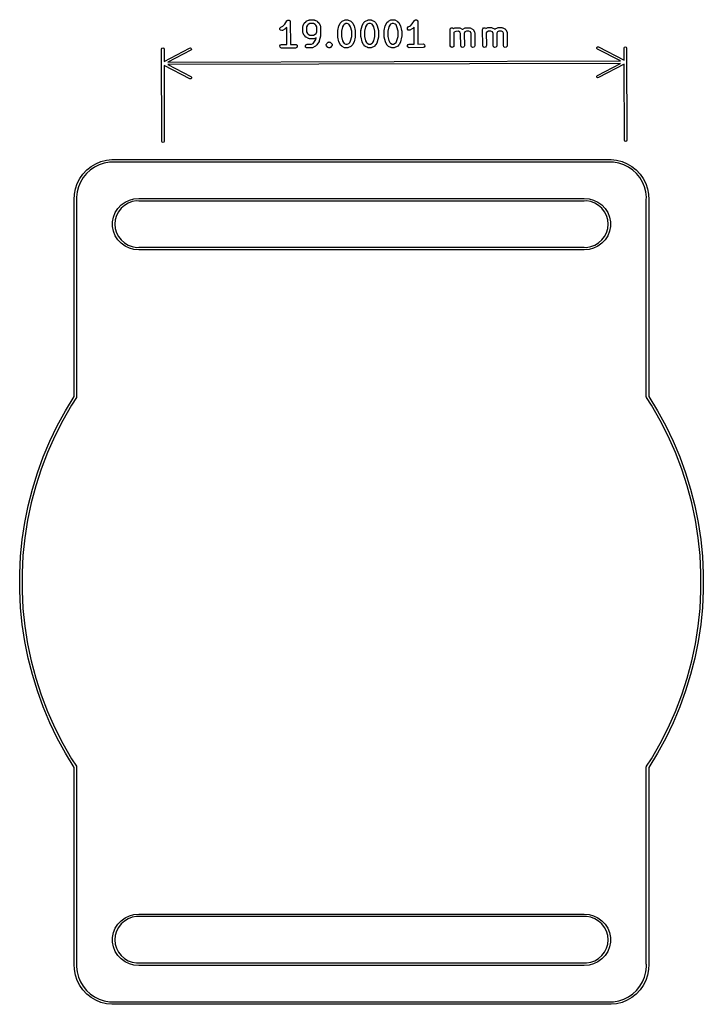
# Model space of a CAD drawing. Extents: x -0.55 to 0.55, y -0.68 to 0.91.
import ezdxf

# ---------------------------------------------------------------- set-up
doc = ezdxf.new("R2010")
doc.units = 0
doc.header["$MEASUREMENT"] = 0
doc.layers.add('BLACK', color=7, linetype='CONTINUOUS')

msp = doc.modelspace()

# ---------------------------------------------------------------- linework, layer by layer
at = {"layer": 'BLACK', "linetype": 'CONTINUOUS'}
for p, q in [((-0.1205, 0.9075), (-0.1198, 0.9083)), ((-0.1198, 0.9083), (-0.1196, 0.9083)), ((-0.1196, 0.9083), (-0.1195, 0.9085)), ((-0.1195, 0.9085), (-0.1187, 0.9086)), ((-0.1187, 0.9086), (-0.1178, 0.9089)), ((-0.1178, 0.9089), (-0.1177, 0.9088)), ((-0.1177, 0.9088), (-0.1175, 0.9088)), ((-0.1175, 0.9088), (-0.1168, 0.9084)), ((-0.1168, 0.9084), (-0.116, 0.9081)), ((-0.116, 0.9081), (-0.1159, 0.9079)), ((-0.1159, 0.9079), (-0.1158, 0.9078)), ((-0.1158, 0.9078), (-0.1155, 0.907)), ((-0.0893, 0.9068), (-0.0856, 0.9086)), ((-0.0856, 0.9086), (-0.0846, 0.9089)), ((-0.0846, 0.9089), (-0.0844, 0.9089)), ((-0.0844, 0.9089), (-0.0843, 0.909)), ((-0.0843, 0.909), (-0.0768, 0.909)), ((-0.0768, 0.909), (-0.0758, 0.9088)), ((-0.0758, 0.9088), (-0.0756, 0.9087)), ((-0.0756, 0.9087), (-0.0755, 0.9087)), ((-0.0755, 0.9087), (-0.0717, 0.9068)), ((-0.0312, 0.9069), (-0.0275, 0.9088)), ((-0.0275, 0.9088), (-0.0265, 0.9091)), ((-0.0265, 0.9091), (-0.0263, 0.909)), ((-0.0263, 0.909), (-0.0262, 0.9091)), ((-0.0262, 0.9091), (-0.0224, 0.9091)), ((-0.0224, 0.9091), (-0.0214, 0.9089)), ((-0.0214, 0.9089), (-0.0213, 0.9088)), ((-0.0213, 0.9088), (-0.0211, 0.9088)), ((-0.0211, 0.9088), (-0.0173, 0.9069)), ((0.0063, 0.907), (0.01, 0.9089)), ((0.01, 0.9089), (0.011, 0.9092)), ((0.011, 0.9092), (0.0112, 0.9091)), ((0.0112, 0.9091), (0.0113, 0.9092)), ((0.0113, 0.9092), (0.0151, 0.9092)), ((0.0151, 0.9092), (0.0161, 0.909)), ((0.0161, 0.909), (0.0162, 0.9089)), ((0.0162, 0.9089), (0.0164, 0.9089)), ((0.0164, 0.9089), (0.0202, 0.907)), ((0.0438, 0.9071), (0.0475, 0.909)), ((0.0475, 0.909), (0.0485, 0.9093)), ((0.0485, 0.9093), (0.0487, 0.9092)), ((0.0487, 0.9092), (0.0488, 0.9093)), ((0.0488, 0.9093), (0.0526, 0.9093)), ((0.0526, 0.9093), (0.0536, 0.9091)), ((0.0536, 0.9091), (0.0537, 0.909)), ((0.0537, 0.909), (0.0539, 0.909)), ((0.0539, 0.909), (0.0577, 0.9071)), ((0.0822, 0.9027), (0.0857, 0.9081)), ((0.0857, 0.9081), (0.0865, 0.9088)), ((0.0865, 0.9088), (0.0866, 0.9089)), ((0.0866, 0.9089), (0.0867, 0.909)), ((0.0867, 0.909), (0.0876, 0.9092)), ((0.0876, 0.9092), (0.0884, 0.9094)), ((0.0884, 0.9094), (0.0885, 0.9093)), ((0.0885, 0.9093), (0.0887, 0.9094)), ((0.0887, 0.9094), (0.0895, 0.9089)), ((0.0895, 0.9089), (0.0902, 0.9086)), ((0.0902, 0.9086), (0.0903, 0.9084)), ((0.0903, 0.9084), (0.0905, 0.9084)), ((0.0905, 0.9084), (0.0908, 0.9076)), ((-0.1321, 0.8938), (-0.1319, 0.8958)), ((-0.1309, 0.8922), (-0.1321, 0.8938)), ((-0.1319, 0.8958), (-0.1306, 0.8973)), ((-0.1289, 0.8917), (-0.1309, 0.8922)), ((-0.1306, 0.8973), (-0.1272, 0.8989)), ((-0.1279, 0.892), (-0.1289, 0.8917)), ((-0.1242, 0.8939), (-0.1279, 0.892)), ((-0.1272, 0.8989), (-0.124, 0.9022)), ((-0.1241, 0.8939), (-0.1242, 0.8939)), ((-0.1234, 0.8944), (-0.1241, 0.8939)), ((-0.124, 0.9022), (-0.1205, 0.9075)), ((-0.1209, 0.8969), (-0.1234, 0.8944)), ((-0.1209, 0.8695), (-0.1209, 0.8969)), ((-0.1155, 0.907), (-0.1151, 0.9062)), ((-0.1151, 0.9062), (-0.1151, 0.9061)), ((-0.1151, 0.9061), (-0.1151, 0.9059)), ((-0.1151, 0.9059), (-0.115, 0.8695)), ((-0.0947, 0.8985), (-0.0945, 0.8995)), ((-0.0947, 0.8891), (-0.0947, 0.8985)), ((-0.0945, 0.8995), (-0.0944, 0.8996)), ((-0.0944, 0.8998), (-0.0925, 0.9036)), ((-0.0944, 0.8996), (-0.0944, 0.8998)), ((-0.0925, 0.9036), (-0.092, 0.9043)), ((-0.092, 0.9043), (-0.0901, 0.9062)), ((-0.092, 0.9043), (-0.092, 0.9043)), ((-0.0901, 0.9062), (-0.0894, 0.9067)), ((-0.0894, 0.9067), (-0.0893, 0.9068)), ((-0.0874, 0.9005), (-0.0888, 0.8978)), ((-0.0888, 0.8978), (-0.0888, 0.8898)), ((-0.0863, 0.9017), (-0.0874, 0.9005)), ((-0.0836, 0.9031), (-0.0863, 0.9017)), ((-0.0775, 0.9031), (-0.0836, 0.9031)), ((-0.0748, 0.9017), (-0.0775, 0.9031)), ((-0.0736, 0.9005), (-0.0748, 0.9017)), ((-0.0722, 0.8978), (-0.0736, 0.9005)), ((-0.0722, 0.8899), (-0.0722, 0.8978)), ((-0.0717, 0.9068), (-0.071, 0.9063)), ((-0.071, 0.9063), (-0.0709, 0.9062)), ((-0.0709, 0.9062), (-0.0691, 0.9044)), ((-0.0691, 0.9044), (-0.0685, 0.9037)), ((-0.0685, 0.9037), (-0.0685, 0.9036)), ((-0.0685, 0.9036), (-0.0666, 0.8999)), ((-0.0666, 0.8999), (-0.0663, 0.8989)), ((-0.0663, 0.8989), (-0.0664, 0.8987)), ((-0.0664, 0.8987), (-0.0663, 0.8985)), ((-0.0663, 0.8985), (-0.0663, 0.8836)), ((-0.0384, 0.8918), (-0.0365, 0.8993)), ((-0.0383, 0.8917), (-0.0384, 0.8918)), ((-0.0365, 0.8993), (-0.0363, 0.8998)), ((-0.0363, 0.8999), (-0.0344, 0.9037)), ((-0.0363, 0.8998), (-0.0363, 0.8999)), ((-0.0344, 0.9037), (-0.0339, 0.9044)), ((-0.0339, 0.9045), (-0.032, 0.9064)), ((-0.0339, 0.9044), (-0.0339, 0.9045)), ((-0.0308, 0.8976), (-0.0325, 0.8908)), ((-0.032, 0.9064), (-0.0313, 0.9069)), ((-0.0313, 0.9069), (-0.0312, 0.9069)), ((-0.0293, 0.9006), (-0.0308, 0.8976)), ((-0.0281, 0.9018), (-0.0293, 0.9006)), ((-0.0254, 0.9032), (-0.0281, 0.9018)), ((-0.0231, 0.9032), (-0.0254, 0.9032)), ((-0.0204, 0.9019), (-0.0231, 0.9032)), ((-0.0192, 0.9007), (-0.0204, 0.9019)), ((-0.0177, 0.8976), (-0.0192, 0.9007)), ((-0.0159, 0.8908), (-0.0177, 0.8976)), ((-0.0173, 0.9069), (-0.0166, 0.9064)), ((-0.0166, 0.9064), (-0.0166, 0.9064)), ((-0.0166, 0.9064), (-0.0147, 0.9045)), ((-0.0147, 0.9045), (-0.0142, 0.9038)), ((-0.0142, 0.9038), (-0.0141, 0.9038)), ((-0.0141, 0.9038), (-0.0122, 0.9)), ((-0.0122, 0.9), (-0.0121, 0.8995)), ((-0.0121, 0.8995), (-0.012, 0.8994)), ((-0.012, 0.8994), (-0.0101, 0.8919)), ((-0.0101, 0.8919), (-0.0101, 0.8913)), ((-0.0009, 0.8919), (0.001, 0.8994)), ((-0.0008, 0.8918), (-0.0009, 0.8919)), ((-0.0009, 0.8912), (-0.0008, 0.8918)), ((0.001, 0.8994), (0.0012, 0.8999)), ((0.0012, 0.9), (0.0031, 0.9038)), ((0.0012, 0.8999), (0.0012, 0.9)), ((0.0031, 0.9038), (0.0036, 0.9045)), ((0.0036, 0.9046), (0.0055, 0.9065)), ((0.0036, 0.9045), (0.0036, 0.9046)), ((0.0067, 0.8977), (0.005, 0.8909)), ((0.0055, 0.9065), (0.0062, 0.907)), ((0.0062, 0.907), (0.0063, 0.907)), ((0.0082, 0.9007), (0.0067, 0.8977)), ((0.0094, 0.9019), (0.0082, 0.9007)), ((0.0121, 0.9033), (0.0094, 0.9019)), ((0.0144, 0.9033), (0.0121, 0.9033)), ((0.0171, 0.902), (0.0144, 0.9033)), ((0.0183, 0.9008), (0.0171, 0.902)), ((0.0198, 0.8977), (0.0183, 0.9008)), ((0.0216, 0.8909), (0.0198, 0.8977)), ((0.0202, 0.907), (0.0209, 0.9065)), ((0.0209, 0.9065), (0.0209, 0.9065)), ((0.0209, 0.9065), (0.0228, 0.9046)), ((0.0228, 0.9046), (0.0233, 0.9039)), ((0.0233, 0.9039), (0.0234, 0.9039)), ((0.0234, 0.9039), (0.0253, 0.9001)), ((0.0253, 0.9001), (0.0254, 0.8996)), ((0.0254, 0.8996), (0.0255, 0.8995)), ((0.0255, 0.8995), (0.0274, 0.892)), ((0.0274, 0.892), (0.0274, 0.8914)), ((0.0366, 0.892), (0.0385, 0.8995)), ((0.0367, 0.8919), (0.0366, 0.892)), ((0.0366, 0.8913), (0.0367, 0.8919)), ((0.0385, 0.8995), (0.0387, 0.9)), ((0.0387, 0.9001), (0.0406, 0.9039)), ((0.0387, 0.9), (0.0387, 0.9001)), ((0.0406, 0.9039), (0.0411, 0.9046)), ((0.0411, 0.9047), (0.043, 0.9065)), ((0.0411, 0.9046), (0.0411, 0.9047)), ((0.0442, 0.8978), (0.0425, 0.891)), ((0.043, 0.9065), (0.0437, 0.9071)), ((0.0437, 0.9071), (0.0438, 0.9071)), ((0.0457, 0.9008), (0.0442, 0.8978)), ((0.0469, 0.902), (0.0457, 0.9008)), ((0.0495, 0.9034), (0.0469, 0.902)), ((0.0519, 0.9034), (0.0495, 0.9034)), ((0.0546, 0.9021), (0.0519, 0.9034)), ((0.0558, 0.9009), (0.0546, 0.9021)), ((0.0573, 0.8978), (0.0558, 0.9009)), ((0.0591, 0.891), (0.0573, 0.8978)), ((0.0577, 0.9071), (0.0584, 0.9066)), ((0.0584, 0.9066), (0.0584, 0.9066)), ((0.0584, 0.9066), (0.0603, 0.9047)), ((0.0603, 0.9047), (0.0608, 0.904)), ((0.0608, 0.904), (0.0609, 0.904)), ((0.0609, 0.904), (0.0627, 0.9002)), ((0.0627, 0.9002), (0.0629, 0.8997)), ((0.0629, 0.8997), (0.063, 0.8996)), ((0.063, 0.8996), (0.0649, 0.8921)), ((0.0649, 0.8921), (0.0649, 0.8915)), ((0.0742, 0.8943), (0.0743, 0.8963)), ((0.0754, 0.8927), (0.0742, 0.8943)), ((0.0743, 0.8963), (0.0757, 0.8978)), ((0.0773, 0.8922), (0.0754, 0.8927)), ((0.0757, 0.8978), (0.079, 0.8995)), ((0.0783, 0.8925), (0.0773, 0.8922)), ((0.0821, 0.8944), (0.0783, 0.8925)), ((0.079, 0.8995), (0.0822, 0.9027)), ((0.0828, 0.895), (0.0821, 0.8945)), ((0.0821, 0.8945), (0.0821, 0.8944)), ((0.0853, 0.8974), (0.0828, 0.895)), ((0.0854, 0.87), (0.0853, 0.8974)), ((0.0908, 0.9076), (0.0911, 0.9068)), ((0.0911, 0.9068), (0.0911, 0.9066)), ((0.0911, 0.9066), (0.0912, 0.9065)), ((0.0912, 0.9065), (0.0913, 0.87)), ((0.1434, 0.8935), (0.1436, 0.8945)), ((0.1435, 0.8672), (0.1434, 0.8935)), ((0.1436, 0.8945), (0.1449, 0.896)), ((0.1449, 0.896), (0.1469, 0.8964)), ((0.1469, 0.8964), (0.1486, 0.8954)), ((0.1486, 0.8954), (0.1487, 0.8952)), ((0.1487, 0.8952), (0.1507, 0.8961)), ((0.1507, 0.8961), (0.1516, 0.8964)), ((0.1516, 0.8964), (0.1518, 0.8964)), ((0.1518, 0.8964), (0.152, 0.8965)), ((0.152, 0.8965), (0.1576, 0.8965)), ((0.1576, 0.8965), (0.1586, 0.8963)), ((0.1586, 0.8963), (0.1588, 0.8962)), ((0.1588, 0.8962), (0.1589, 0.8962)), ((0.1589, 0.8962), (0.1627, 0.8943)), ((0.1627, 0.8943), (0.1633, 0.8939)), ((0.1633, 0.8939), (0.1635, 0.894)), ((0.1635, 0.894), (0.1638, 0.8943)), ((0.1638, 0.8943), (0.1675, 0.8962)), ((0.1675, 0.8962), (0.1685, 0.8965)), ((0.1685, 0.8965), (0.1687, 0.8964)), ((0.1687, 0.8964), (0.1689, 0.8965)), ((0.1689, 0.8965), (0.1745, 0.8965)), ((0.1745, 0.8965), (0.1755, 0.8963)), ((0.1755, 0.8963), (0.1756, 0.8962)), ((0.1756, 0.8962), (0.1758, 0.8962)), ((0.1758, 0.8962), (0.1796, 0.8943)), ((0.1796, 0.8943), (0.1804, 0.8937)), ((0.1804, 0.8937), (0.1806, 0.8933)), ((0.1806, 0.8933), (0.1809, 0.893)), ((0.1809, 0.893), (0.1828, 0.8893)), ((0.1959, 0.8936), (0.1961, 0.8946)), ((0.196, 0.8674), (0.1959, 0.8936)), ((0.1961, 0.8946), (0.1974, 0.8962)), ((0.1974, 0.8962), (0.1994, 0.8965)), ((0.1994, 0.8965), (0.2011, 0.8955)), ((0.2011, 0.8955), (0.2012, 0.8953)), ((0.2012, 0.8953), (0.2032, 0.8963)), ((0.2032, 0.8963), (0.2041, 0.8966)), ((0.2041, 0.8966), (0.2043, 0.8965)), ((0.2043, 0.8965), (0.2045, 0.8966)), ((0.2045, 0.8966), (0.2101, 0.8966)), ((0.2101, 0.8966), (0.2111, 0.8964)), ((0.2111, 0.8964), (0.2112, 0.8963)), ((0.2112, 0.8963), (0.2114, 0.8963)), ((0.2114, 0.8963), (0.2152, 0.8944)), ((0.2152, 0.8944), (0.2157, 0.894)), ((0.2157, 0.894), (0.216, 0.8941)), ((0.216, 0.8941), (0.2163, 0.8944)), ((0.2163, 0.8944), (0.22, 0.8963)), ((0.22, 0.8963), (0.221, 0.8966)), ((0.221, 0.8966), (0.2212, 0.8966)), ((0.2212, 0.8966), (0.2213, 0.8966)), ((0.2213, 0.8966), (0.227, 0.8966)), ((0.227, 0.8966), (0.228, 0.8965)), ((0.228, 0.8965), (0.2281, 0.8964)), ((0.2281, 0.8964), (0.2283, 0.8963)), ((0.2283, 0.8963), (0.232, 0.8945)), ((0.232, 0.8945), (0.2329, 0.8939)), ((0.2329, 0.8939), (0.233, 0.8935)), ((0.233, 0.8935), (0.2334, 0.8932)), ((0.2334, 0.8932), (0.2353, 0.8894)), ((-0.0946, 0.8889), (-0.0947, 0.8891)), ((-0.0947, 0.8888), (-0.0946, 0.8889)), ((-0.0944, 0.8878), (-0.0947, 0.8888)), ((-0.0925, 0.884), (-0.0944, 0.8878)), ((-0.0924, 0.884), (-0.0925, 0.884)), ((-0.0919, 0.8833), (-0.0924, 0.884)), ((-0.09, 0.8814), (-0.0919, 0.8833)), ((-0.0893, 0.8809), (-0.09, 0.8814)), ((-0.09, 0.8814), (-0.09, 0.8814)), ((-0.0855, 0.879), (-0.0893, 0.8809)), ((-0.0888, 0.8898), (-0.0874, 0.8871)), ((-0.0874, 0.8871), (-0.0862, 0.8859)), ((-0.0862, 0.8859), (-0.0835, 0.8846)), ((-0.0853, 0.879), (-0.0855, 0.879)), ((-0.0852, 0.8789), (-0.0853, 0.879)), ((-0.0842, 0.8787), (-0.0852, 0.8789)), ((-0.0767, 0.8787), (-0.0842, 0.8787)), ((-0.0835, 0.8846), (-0.0774, 0.8846)), ((-0.0774, 0.8846), (-0.0747, 0.886)), ((-0.0771, 0.8723), (-0.0738, 0.8772)), ((-0.0765, 0.8788), (-0.0767, 0.8787)), ((-0.0764, 0.8787), (-0.0765, 0.8788)), ((-0.0754, 0.879), (-0.0764, 0.8787)), ((-0.0731, 0.8802), (-0.0754, 0.879)), ((-0.0747, 0.886), (-0.0735, 0.8872)), ((-0.0738, 0.8772), (-0.0731, 0.8802)), ((-0.0735, 0.8872), (-0.0722, 0.8899)), ((-0.0663, 0.8828), (-0.0682, 0.8753)), ((-0.0663, 0.8836), (-0.0664, 0.883)), ((-0.0664, 0.883), (-0.0663, 0.8828)), ((-0.0384, 0.8911), (-0.0383, 0.8917)), ((-0.0384, 0.8818), (-0.0384, 0.8911)), ((-0.0384, 0.8816), (-0.0384, 0.8818)), ((-0.0383, 0.881), (-0.0384, 0.8816)), ((-0.0364, 0.8735), (-0.0383, 0.881)), ((-0.0325, 0.8908), (-0.0325, 0.8821)), ((-0.0325, 0.8821), (-0.0308, 0.8753)), ((-0.0176, 0.8753), (-0.0159, 0.8822)), ((-0.0159, 0.8822), (-0.0159, 0.8908)), ((-0.0101, 0.8811), (-0.012, 0.8736)), ((-0.0101, 0.8913), (-0.01, 0.8912)), ((-0.01, 0.8818), (-0.0101, 0.8812)), ((-0.0101, 0.8812), (-0.0101, 0.8811)), ((-0.01, 0.8912), (-0.01, 0.8818)), ((-0.0009, 0.8818), (-0.0009, 0.8912)), ((-0.0009, 0.8817), (-0.0009, 0.8818)), ((-0.0008, 0.8811), (-0.0009, 0.8817)), ((0.0011, 0.8736), (-0.0008, 0.8811)), ((0.005, 0.8909), (0.005, 0.8822)), ((0.005, 0.8822), (0.0067, 0.8754)), ((0.0199, 0.8754), (0.0216, 0.8823)), ((0.0216, 0.8823), (0.0216, 0.8909)), ((0.0274, 0.8812), (0.0255, 0.8737)), ((0.0274, 0.8914), (0.0275, 0.8913)), ((0.0275, 0.8819), (0.0274, 0.8813)), ((0.0274, 0.8813), (0.0274, 0.8812)), ((0.0275, 0.8913), (0.0275, 0.8819)), ((0.0366, 0.8819), (0.0366, 0.8913)), ((0.0366, 0.8818), (0.0366, 0.8819)), ((0.0367, 0.8812), (0.0366, 0.8818)), ((0.0386, 0.8737), (0.0367, 0.8812)), ((0.0425, 0.891), (0.0425, 0.8823)), ((0.0425, 0.8823), (0.0442, 0.8755)), ((0.0574, 0.8755), (0.0591, 0.8824)), ((0.0591, 0.8824), (0.0591, 0.891)), ((0.0649, 0.8813), (0.063, 0.8738)), ((0.0649, 0.8915), (0.065, 0.8914)), ((0.065, 0.882), (0.0649, 0.8814)), ((0.0649, 0.8814), (0.0649, 0.8813)), ((0.065, 0.8914), (0.065, 0.882)), ((0.15, 0.8892), (0.1493, 0.8885)), ((0.1493, 0.8885), (0.1494, 0.8672)), ((0.1527, 0.8905), (0.15, 0.8892)), ((0.1569, 0.8906), (0.1527, 0.8905)), ((0.1592, 0.8894), (0.1569, 0.8906)), ((0.1603, 0.8872), (0.1592, 0.8894)), ((0.1604, 0.8673), (0.1603, 0.8872)), ((0.1673, 0.8895), (0.1662, 0.8872)), ((0.1662, 0.8872), (0.1663, 0.8673)), ((0.1696, 0.8906), (0.1673, 0.8895)), ((0.1738, 0.8906), (0.1696, 0.8906)), ((0.176, 0.8895), (0.1738, 0.8906)), ((0.1772, 0.8872), (0.176, 0.8895)), ((0.1772, 0.8673), (0.1772, 0.8872)), ((0.1828, 0.8893), (0.1831, 0.8883)), ((0.1831, 0.8883), (0.183, 0.8881)), ((0.183, 0.8881), (0.1831, 0.888)), ((0.1831, 0.888), (0.1831, 0.8673)), ((0.2025, 0.8893), (0.2018, 0.8887)), ((0.2018, 0.8887), (0.2019, 0.8674)), ((0.2052, 0.8907), (0.2025, 0.8893)), ((0.2094, 0.8907), (0.2052, 0.8907)), ((0.2117, 0.8896), (0.2094, 0.8907)), ((0.2128, 0.8873), (0.2117, 0.8896)), ((0.2128, 0.8674), (0.2128, 0.8873)), ((0.2198, 0.8896), (0.2187, 0.8874)), ((0.2187, 0.8874), (0.2188, 0.8674)), ((0.2221, 0.8907), (0.2198, 0.8896)), ((0.2263, 0.8907), (0.2221, 0.8907)), ((0.2285, 0.8896), (0.2263, 0.8907)), ((0.2297, 0.8874), (0.2285, 0.8896)), ((0.2297, 0.8675), (0.2297, 0.8874)), ((0.2353, 0.8894), (0.2355, 0.8884)), ((0.2355, 0.8884), (0.2355, 0.8883)), ((0.2355, 0.8883), (0.2356, 0.8881)), ((0.2356, 0.8881), (0.2356, 0.8675)), ((-0.3233, 0.8617), (-0.3227, 0.8631)), ((-0.3229, 0.7126), (-0.3233, 0.8617)), ((-0.3227, 0.8631), (-0.3213, 0.8637)), ((-0.3213, 0.8637), (-0.3199, 0.8631)), ((-0.3199, 0.8631), (-0.3193, 0.8617)), ((-0.3193, 0.8419), (-0.2779, 0.8636)), ((-0.3193, 0.8617), (-0.3193, 0.8419)), ((-0.276, 0.8601), (-0.3132, 0.8406)), ((-0.2779, 0.8636), (-0.2764, 0.8637)), ((-0.2764, 0.8637), (-0.2752, 0.8628)), ((-0.2751, 0.8613), (-0.276, 0.8601)), ((-0.2752, 0.8628), (-0.2751, 0.8613)), ((-0.1321, 0.867), (-0.1311, 0.8688)), ((-0.1317, 0.865), (-0.1321, 0.867)), ((-0.1302, 0.8637), (-0.1317, 0.865)), ((-0.1311, 0.8688), (-0.1292, 0.8695)), ((-0.1291, 0.8636), (-0.1302, 0.8637)), ((-0.1292, 0.8695), (-0.1209, 0.8695)), ((-0.1067, 0.8636), (-0.1291, 0.8636)), ((-0.115, 0.8695), (-0.1067, 0.8695)), ((-0.1067, 0.8695), (-0.1057, 0.8693)), ((-0.1048, 0.8643), (-0.1067, 0.8636)), ((-0.1057, 0.8693), (-0.1041, 0.8681)), ((-0.1038, 0.8661), (-0.1048, 0.8643)), ((-0.1041, 0.8681), (-0.1038, 0.8661)), ((-0.0908, 0.8671), (-0.0898, 0.8689)), ((-0.0905, 0.8651), (-0.0908, 0.8671)), ((-0.0889, 0.8638), (-0.0905, 0.8651)), ((-0.0898, 0.8689), (-0.0879, 0.8696)), ((-0.0879, 0.8637), (-0.0889, 0.8638)), ((-0.0879, 0.8696), (-0.0811, 0.8696)), ((-0.0804, 0.8637), (-0.0879, 0.8637)), ((-0.0811, 0.8696), (-0.0784, 0.8709)), ((-0.0802, 0.8637), (-0.0804, 0.8637)), ((-0.0801, 0.8637), (-0.0802, 0.8637)), ((-0.0791, 0.864), (-0.0801, 0.8637)), ((-0.0753, 0.8659), (-0.0791, 0.864)), ((-0.0784, 0.8709), (-0.0771, 0.8723)), ((-0.0746, 0.8664), (-0.0753, 0.8659)), ((-0.0753, 0.8659), (-0.0753, 0.8659)), ((-0.0727, 0.8683), (-0.0746, 0.8664)), ((-0.0726, 0.8684), (-0.0727, 0.8683)), ((-0.0723, 0.8688), (-0.0726, 0.8684)), ((-0.0686, 0.8744), (-0.0723, 0.8688)), ((-0.0682, 0.8753), (-0.0686, 0.8744)), ((-0.0686, 0.8744), (-0.0686, 0.8744)), ((-0.0571, 0.8688), (-0.057, 0.8691)), ((-0.0569, 0.8681), (-0.0571, 0.8688)), ((-0.057, 0.8693), (-0.0566, 0.87)), ((-0.057, 0.8691), (-0.057, 0.8693)), ((-0.0568, 0.8673), (-0.0569, 0.8681)), ((-0.0566, 0.867), (-0.0568, 0.8673)), ((-0.0566, 0.87), (-0.0563, 0.8707)), ((-0.0566, 0.8669), (-0.0566, 0.867)), ((-0.0565, 0.8668), (-0.0566, 0.8669)), ((-0.0563, 0.8665), (-0.0565, 0.8668)), ((-0.0563, 0.8707), (-0.0544, 0.8725)), ((-0.0544, 0.8646), (-0.0563, 0.8665)), ((-0.0544, 0.8725), (-0.0541, 0.8728)), ((-0.0537, 0.8643), (-0.0544, 0.8646)), ((-0.0541, 0.8728), (-0.054, 0.8729)), ((-0.054, 0.8729), (-0.0539, 0.8729)), ((-0.0539, 0.8729), (-0.0538, 0.873)), ((-0.0539, 0.8729), (-0.0539, 0.8729)), ((-0.0538, 0.873), (-0.0537, 0.873)), ((-0.0537, 0.873), (-0.0536, 0.8731)), ((-0.053, 0.8639), (-0.0537, 0.8643)), ((-0.0536, 0.8731), (-0.0528, 0.8732)), ((-0.0529, 0.8639), (-0.053, 0.8639)), ((-0.0528, 0.8638), (-0.0529, 0.8639)), ((-0.0528, 0.8732), (-0.0521, 0.8734)), ((-0.0527, 0.8638), (-0.0528, 0.8638)), ((-0.0525, 0.8638), (-0.0527, 0.8638)), ((-0.0518, 0.864), (-0.0525, 0.8638)), ((-0.0521, 0.8734), (-0.0519, 0.8733)), ((-0.0519, 0.8733), (-0.0518, 0.8734)), ((-0.0518, 0.8734), (-0.0517, 0.8733)), ((-0.051, 0.864), (-0.0518, 0.864)), ((-0.0517, 0.8733), (-0.0515, 0.8733)), ((-0.0515, 0.8733), (-0.0509, 0.8729)), ((-0.0509, 0.8641), (-0.051, 0.864)), ((-0.0509, 0.8729), (-0.0502, 0.8726)), ((-0.0508, 0.8642), (-0.0509, 0.8641)), ((-0.0507, 0.8643), (-0.0508, 0.8642)), ((-0.0506, 0.8643), (-0.0507, 0.8643)), ((-0.0507, 0.8643), (-0.0507, 0.8643)), ((-0.0505, 0.8644), (-0.0506, 0.8643)), ((-0.0502, 0.8646), (-0.0505, 0.8644)), ((-0.0502, 0.8726), (-0.0483, 0.8707)), ((-0.0483, 0.8665), (-0.0502, 0.8646)), ((-0.0483, 0.8707), (-0.0481, 0.8704)), ((-0.048, 0.8672), (-0.0483, 0.8665)), ((-0.0481, 0.8704), (-0.048, 0.8703)), ((-0.048, 0.8703), (-0.048, 0.8702)), ((-0.048, 0.8702), (-0.0477, 0.8699)), ((-0.0476, 0.8678), (-0.048, 0.8672)), ((-0.0477, 0.8699), (-0.0477, 0.8691)), ((-0.0477, 0.8691), (-0.0475, 0.8683)), ((-0.0475, 0.8683), (-0.0476, 0.8681)), ((-0.0476, 0.8681), (-0.0476, 0.8678)), ((-0.0363, 0.8734), (-0.0364, 0.8735)), ((-0.0362, 0.8729), (-0.0363, 0.8734)), ((-0.0343, 0.8692), (-0.0362, 0.8729)), ((-0.0343, 0.8691), (-0.0343, 0.8692)), ((-0.0338, 0.8684), (-0.0343, 0.8691)), ((-0.0319, 0.8666), (-0.0338, 0.8684)), ((-0.0318, 0.8665), (-0.0319, 0.8666)), ((-0.0311, 0.866), (-0.0318, 0.8665)), ((-0.0274, 0.8641), (-0.0311, 0.866)), ((-0.0308, 0.8753), (-0.0293, 0.8723)), ((-0.0293, 0.8723), (-0.0281, 0.8711)), ((-0.0281, 0.8711), (-0.0254, 0.8697)), ((-0.0272, 0.8641), (-0.0274, 0.8641)), ((-0.027, 0.864), (-0.0272, 0.8641)), ((-0.026, 0.8638), (-0.027, 0.864)), ((-0.0223, 0.8638), (-0.026, 0.8638)), ((-0.0254, 0.8697), (-0.023, 0.8697)), ((-0.023, 0.8697), (-0.0203, 0.8711)), ((-0.0221, 0.8639), (-0.0223, 0.8638)), ((-0.022, 0.8639), (-0.0221, 0.8639)), ((-0.021, 0.8642), (-0.022, 0.8639)), ((-0.0172, 0.866), (-0.021, 0.8642)), ((-0.0203, 0.8711), (-0.0191, 0.8723)), ((-0.0191, 0.8723), (-0.0176, 0.8753)), ((-0.0165, 0.8666), (-0.0172, 0.8661)), ((-0.0172, 0.8661), (-0.0172, 0.866)), ((-0.0146, 0.8685), (-0.0165, 0.8666)), ((-0.014, 0.8692), (-0.0146, 0.8685)), ((-0.0146, 0.8685), (-0.0146, 0.8685)), ((-0.0122, 0.873), (-0.014, 0.8692)), ((-0.012, 0.8736), (-0.0122, 0.8731)), ((-0.0122, 0.8731), (-0.0122, 0.873)), ((0.0011, 0.8735), (0.0011, 0.8736)), ((0.0013, 0.873), (0.0011, 0.8735)), ((0.0032, 0.8693), (0.0013, 0.873)), ((0.0032, 0.8692), (0.0032, 0.8693)), ((0.0037, 0.8685), (0.0032, 0.8692)), ((0.0056, 0.8667), (0.0037, 0.8685)), ((0.0057, 0.8666), (0.0056, 0.8667)), ((0.0064, 0.8661), (0.0057, 0.8666)), ((0.0101, 0.8642), (0.0064, 0.8661)), ((0.0067, 0.8754), (0.0082, 0.8724)), ((0.0082, 0.8724), (0.0094, 0.8712)), ((0.0094, 0.8712), (0.0121, 0.8698)), ((0.0103, 0.8642), (0.0101, 0.8642)), ((0.0104, 0.8641), (0.0103, 0.8642)), ((0.0115, 0.8639), (0.0104, 0.8641)), ((0.0152, 0.8639), (0.0115, 0.8639)), ((0.0121, 0.8698), (0.0145, 0.8698)), ((0.0145, 0.8698), (0.0172, 0.8712)), ((0.0154, 0.864), (0.0152, 0.8639)), ((0.0155, 0.864), (0.0154, 0.864)), ((0.0165, 0.8643), (0.0155, 0.864)), ((0.0203, 0.8661), (0.0165, 0.8643)), ((0.0172, 0.8712), (0.0184, 0.8724)), ((0.0184, 0.8724), (0.0199, 0.8754)), ((0.021, 0.8667), (0.0203, 0.8662)), ((0.0203, 0.8662), (0.0203, 0.8661)), ((0.0229, 0.8686), (0.021, 0.8667)), ((0.0235, 0.8693), (0.0229, 0.8686)), ((0.0229, 0.8686), (0.0229, 0.8686)), ((0.0253, 0.8731), (0.0235, 0.8693)), ((0.0255, 0.8737), (0.0253, 0.8732)), ((0.0253, 0.8732), (0.0253, 0.8731)), ((0.0386, 0.8736), (0.0386, 0.8737)), ((0.0388, 0.8731), (0.0386, 0.8736)), ((0.0407, 0.8694), (0.0388, 0.8731)), ((0.0407, 0.8693), (0.0407, 0.8694)), ((0.0412, 0.8686), (0.0407, 0.8693)), ((0.0431, 0.8668), (0.0412, 0.8686)), ((0.0432, 0.8667), (0.0431, 0.8668)), ((0.0439, 0.8662), (0.0432, 0.8667)), ((0.0476, 0.8643), (0.0439, 0.8662)), ((0.0442, 0.8755), (0.0457, 0.8725)), ((0.0457, 0.8725), (0.0469, 0.8713)), ((0.0469, 0.8713), (0.0496, 0.8699)), ((0.0478, 0.8643), (0.0476, 0.8643)), ((0.0479, 0.8642), (0.0478, 0.8643)), ((0.049, 0.864), (0.0479, 0.8642)), ((0.0527, 0.864), (0.049, 0.864)), ((0.0496, 0.8699), (0.052, 0.8699)), ((0.052, 0.8699), (0.0547, 0.8713)), ((0.0529, 0.8641), (0.0527, 0.864)), ((0.053, 0.8641), (0.0529, 0.8641)), ((0.054, 0.8644), (0.053, 0.8641)), ((0.0578, 0.8662), (0.054, 0.8644)), ((0.0547, 0.8713), (0.0559, 0.8725)), ((0.0559, 0.8725), (0.0574, 0.8755)), ((0.0585, 0.8668), (0.0578, 0.8663)), ((0.0578, 0.8663), (0.0578, 0.8662)), ((0.0604, 0.8687), (0.0585, 0.8668)), ((0.061, 0.8694), (0.0604, 0.8687)), ((0.0604, 0.8687), (0.0604, 0.8687)), ((0.0628, 0.8732), (0.061, 0.8694)), ((0.063, 0.8738), (0.0628, 0.8733)), ((0.0628, 0.8733), (0.0628, 0.8732)), ((0.0742, 0.8676), (0.0752, 0.8693)), ((0.0745, 0.8656), (0.0742, 0.8676)), ((0.0761, 0.8643), (0.0745, 0.8656)), ((0.0752, 0.8693), (0.0771, 0.87)), ((0.0771, 0.8641), (0.0761, 0.8643)), ((0.0771, 0.87), (0.0854, 0.87)), ((0.0996, 0.8642), (0.0771, 0.8641)), ((0.0913, 0.87), (0.0996, 0.8701)), ((0.0996, 0.8701), (0.1006, 0.8699)), ((0.1015, 0.8649), (0.0996, 0.8642)), ((0.1006, 0.8699), (0.1021, 0.8686)), ((0.1025, 0.8666), (0.1015, 0.8649)), ((0.1021, 0.8686), (0.1025, 0.8666)), ((0.1442, 0.8653), (0.1435, 0.8672)), ((0.1459, 0.8643), (0.1442, 0.8653)), ((0.1479, 0.8647), (0.1459, 0.8643)), ((0.1492, 0.8662), (0.1479, 0.8647)), ((0.1494, 0.8672), (0.1492, 0.8662)), ((0.161, 0.8654), (0.1604, 0.8673)), ((0.1628, 0.8644), (0.161, 0.8654)), ((0.1648, 0.8647), (0.1628, 0.8644)), ((0.1661, 0.8663), (0.1648, 0.8647)), ((0.1663, 0.8673), (0.1661, 0.8663)), ((0.1779, 0.8654), (0.1772, 0.8673)), ((0.1797, 0.8644), (0.1779, 0.8654)), ((0.1817, 0.8648), (0.1797, 0.8644)), ((0.183, 0.8663), (0.1817, 0.8648)), ((0.1831, 0.8673), (0.183, 0.8663)), ((0.1967, 0.8655), (0.196, 0.8674)), ((0.1984, 0.8645), (0.1967, 0.8655)), ((0.2004, 0.8648), (0.1984, 0.8645)), ((0.2017, 0.8664), (0.2004, 0.8648)), ((0.2019, 0.8674), (0.2017, 0.8664)), ((0.2135, 0.8655), (0.2128, 0.8674)), ((0.2153, 0.8645), (0.2135, 0.8655)), ((0.2173, 0.8649), (0.2153, 0.8645)), ((0.2186, 0.8664), (0.2173, 0.8649)), ((0.2188, 0.8674), (0.2186, 0.8664)), ((0.2304, 0.8656), (0.2297, 0.8675)), ((0.2322, 0.8646), (0.2304, 0.8656)), ((0.2342, 0.8649), (0.2322, 0.8646)), ((0.2354, 0.8665), (0.2342, 0.8649)), ((0.2356, 0.8675), (0.2354, 0.8665)), ((0.3805, 0.863), (0.3806, 0.8645)), ((0.3815, 0.8618), (0.3805, 0.863)), ((0.3806, 0.8645), (0.3818, 0.8655)), ((0.4187, 0.8426), (0.3815, 0.8618)), ((0.3818, 0.8655), (0.3833, 0.8653)), ((0.3833, 0.8653), (0.4248, 0.8438)), ((0.4248, 0.8637), (0.4253, 0.8651)), ((0.4248, 0.8438), (0.4248, 0.8637)), ((0.4253, 0.8651), (0.4267, 0.8657)), ((0.4267, 0.8657), (0.4281, 0.8651)), ((0.4281, 0.8651), (0.4287, 0.8637)), ((0.4287, 0.8637), (0.4291, 0.7146)), ((-0.2777, 0.8139), (-0.3193, 0.8354)), ((-0.3193, 0.8354), (-0.3189, 0.7126)), ((-0.3132, 0.8406), (0.4187, 0.8426)), ((0.4187, 0.8386), (-0.3132, 0.8367)), ((-0.3132, 0.8367), (-0.2759, 0.8174)), ((0.3816, 0.8191), (0.4187, 0.8386)), ((0.4248, 0.8374), (0.3834, 0.8157)), ((0.4251, 0.7146), (0.4248, 0.8374)), ((-0.2762, 0.8138), (-0.2777, 0.8139)), ((-0.2751, 0.8148), (-0.2762, 0.8138)), ((-0.2759, 0.8174), (-0.275, 0.8163)), ((-0.275, 0.8163), (-0.2751, 0.8148)), ((0.3806, 0.818), (0.3816, 0.8191)), ((0.3807, 0.8165), (0.3806, 0.818)), ((0.3819, 0.8155), (0.3807, 0.8165)), ((0.3834, 0.8157), (0.3819, 0.8155)), ((-0.3223, 0.7112), (-0.3229, 0.7126)), ((-0.3209, 0.7106), (-0.3223, 0.7112)), ((-0.3195, 0.7112), (-0.3209, 0.7106)), ((-0.3189, 0.7126), (-0.3195, 0.7112)), ((0.4257, 0.7132), (0.4251, 0.7146)), ((0.4271, 0.7126), (0.4257, 0.7132)), ((0.4285, 0.7132), (0.4271, 0.7126)), ((0.4291, 0.7146), (0.4285, 0.7132)), ((-0.4444, 0.6664), (-0.4373, 0.672)), ((-0.4316, 0.6711), (-0.4386, 0.6663)), ((-0.4373, 0.672), (-0.4296, 0.6765)), ((-0.4241, 0.6749), (-0.4316, 0.6711)), ((-0.4296, 0.6765), (-0.4213, 0.6799)), ((-0.416, 0.6775), (-0.4241, 0.6749)), ((-0.4213, 0.6799), (-0.4126, 0.6821)), ((-0.4077, 0.679), (-0.416, 0.6775)), ((-0.4126, 0.6821), (-0.4036, 0.6831)), ((-0.4035, 0.6791), (-0.4077, 0.679)), ((-0.4036, 0.6831), (-0.4036, 0.6831)), ((-0.4036, 0.6831), (-0.4035, 0.6831)), ((-0.4035, 0.6831), (0.4035, 0.6831)), ((0.4035, 0.6791), (-0.4035, 0.6791)), ((0.4035, 0.6831), (0.4036, 0.6831)), ((0.4077, 0.679), (0.4035, 0.6791)), ((0.4036, 0.6831), (0.4036, 0.6831)), ((0.4036, 0.6831), (0.4126, 0.6821)), ((0.416, 0.6775), (0.4077, 0.679)), ((0.4126, 0.6821), (0.4213, 0.6799)), ((0.4241, 0.6749), (0.416, 0.6775)), ((0.4213, 0.6799), (0.4296, 0.6765)), ((0.4316, 0.6711), (0.4241, 0.6749)), ((0.4296, 0.6765), (0.4373, 0.672)), ((0.4386, 0.6663), (0.4316, 0.6711)), ((0.4373, 0.672), (0.4444, 0.6664)), ((-0.4557, 0.6524), (-0.4505, 0.6598)), ((-0.4501, 0.654), (-0.4545, 0.6468)), ((-0.4505, 0.6598), (-0.4444, 0.6664)), ((-0.4448, 0.6606), (-0.4501, 0.654)), ((-0.4386, 0.6663), (-0.4448, 0.6606)), ((0.4448, 0.6606), (0.4386, 0.6663)), ((0.4444, 0.6664), (0.4505, 0.6598)), ((0.4501, 0.654), (0.4448, 0.6606)), ((0.4545, 0.6468), (0.4501, 0.654)), ((0.4505, 0.6598), (0.4557, 0.6524)), ((-0.4626, 0.6359), (-0.4597, 0.6444)), ((-0.4577, 0.639), (-0.4598, 0.6308)), ((-0.4597, 0.6444), (-0.4557, 0.6524)), ((-0.4545, 0.6468), (-0.4577, 0.639)), ((0.4577, 0.639), (0.4545, 0.6468)), ((0.4557, 0.6524), (0.4597, 0.6444)), ((0.4598, 0.6308), (0.4577, 0.639)), ((0.4597, 0.6444), (0.4626, 0.6359)), ((-0.4646, 0.6181), (-0.4642, 0.627)), ((-0.4642, 0.627), (-0.4626, 0.6359)), ((-0.4598, 0.6308), (-0.4608, 0.6224)), ((-0.4608, 0.6224), (-0.4606, 0.6182)), ((0.4608, 0.6224), (0.4598, 0.6308)), ((0.4606, 0.6182), (0.4608, 0.6224)), ((0.4626, 0.6359), (0.4642, 0.627)), ((0.4642, 0.627), (0.4646, 0.6181)), ((-0.4646, 0.2998), (-0.4646, 0.6181)), ((-0.4646, 0.6181), (-0.4646, 0.6181)), ((-0.4606, 0.6182), (-0.4606, 0.6181)), ((-0.4606, 0.6181), (-0.4606, 0.6181)), ((-0.4606, 0.6181), (-0.4606, 0.2992)), ((-0.394, 0.604), (-0.3887, 0.6097)), ((-0.3887, 0.6097), (-0.3824, 0.6143)), ((-0.3835, 0.6091), (-0.3887, 0.6044)), ((-0.3774, 0.6127), (-0.3835, 0.6091)), ((-0.3824, 0.6143), (-0.3754, 0.6176)), ((-0.3708, 0.6151), (-0.3774, 0.6127)), ((-0.3754, 0.6176), (-0.3679, 0.6196)), ((-0.3638, 0.6162), (-0.3708, 0.6151)), ((-0.3679, 0.6196), (-0.3602, 0.6201)), ((-0.3603, 0.6161), (-0.3638, 0.6162)), ((-0.3602, 0.6161), (-0.3603, 0.6162)), ((-0.3603, 0.6162), (-0.3603, 0.6161)), ((-0.3602, 0.6201), (-0.3602, 0.6201)), ((-0.3602, 0.6201), (0.3602, 0.6201)), ((0.3602, 0.6161), (-0.3602, 0.6161)), ((0.3602, 0.6201), (0.3679, 0.6196)), ((0.3602, 0.6201), (0.3602, 0.6201)), ((0.3603, 0.6162), (0.3602, 0.6161)), ((0.3603, 0.6161), (0.3603, 0.6162)), ((0.3638, 0.6162), (0.3603, 0.6161)), ((0.3603, 0.6161), (0.3603, 0.6161)), ((0.3708, 0.6151), (0.3638, 0.6162)), ((0.3679, 0.6196), (0.3754, 0.6176)), ((0.3774, 0.6127), (0.3708, 0.6151)), ((0.3754, 0.6176), (0.3824, 0.6143)), ((0.3835, 0.6091), (0.3774, 0.6127)), ((0.3824, 0.6143), (0.3887, 0.6097)), ((0.3887, 0.6044), (0.3835, 0.6091)), ((0.3887, 0.6097), (0.394, 0.604)), ((0.4606, 0.6181), (0.4606, 0.6182)), ((0.4606, 0.2992), (0.4606, 0.6181)), ((0.4606, 0.6181), (0.4606, 0.6181)), ((0.4646, 0.6181), (0.4646, 0.6181)), ((0.4646, 0.6181), (0.4646, 0.2998)), ((-0.4024, 0.5826), (-0.401, 0.5902)), ((-0.401, 0.5902), (-0.3981, 0.5975)), ((-0.3962, 0.5925), (-0.3982, 0.5858)), ((-0.3981, 0.5975), (-0.394, 0.604)), ((-0.393, 0.5988), (-0.3962, 0.5925)), ((-0.3887, 0.6044), (-0.393, 0.5988)), ((0.393, 0.5988), (0.3887, 0.6044)), ((0.3962, 0.5925), (0.393, 0.5988)), ((0.394, 0.604), (0.3981, 0.5975)), ((0.3982, 0.5858), (0.3962, 0.5925)), ((0.3981, 0.5975), (0.401, 0.5902)), ((0.401, 0.5902), (0.4024, 0.5826)), ((-0.4024, 0.5749), (-0.4024, 0.5826)), ((-0.401, 0.5672), (-0.4024, 0.5749)), ((-0.3982, 0.5858), (-0.3989, 0.5787)), ((-0.3989, 0.5787), (-0.3982, 0.5717)), ((0.3989, 0.5787), (0.3982, 0.5858)), ((0.3982, 0.5717), (0.3989, 0.5787)), ((0.4024, 0.5749), (0.401, 0.5672)), ((0.4024, 0.5826), (0.4024, 0.5749)), ((-0.3981, 0.56), (-0.401, 0.5672)), ((-0.3982, 0.5717), (-0.3962, 0.5649)), ((-0.394, 0.5535), (-0.3981, 0.56)), ((-0.3962, 0.5649), (-0.393, 0.5587)), ((-0.393, 0.5587), (-0.3887, 0.5531)), ((0.3887, 0.5531), (0.393, 0.5587)), ((0.393, 0.5587), (0.3962, 0.5649)), ((0.3981, 0.56), (0.394, 0.5535)), ((0.3962, 0.5649), (0.3982, 0.5717)), ((0.401, 0.5672), (0.3981, 0.56)), ((-0.3887, 0.5478), (-0.394, 0.5535)), ((-0.3887, 0.5531), (-0.3835, 0.5484)), ((-0.3824, 0.5432), (-0.3887, 0.5478)), ((-0.3835, 0.5484), (-0.3774, 0.5448)), ((-0.3754, 0.5399), (-0.3824, 0.5432)), ((-0.3774, 0.5448), (-0.3708, 0.5424)), ((-0.3708, 0.5424), (-0.3638, 0.5412)), ((0.3638, 0.5412), (0.3708, 0.5424)), ((0.3708, 0.5424), (0.3774, 0.5448)), ((0.3824, 0.5432), (0.3754, 0.5399)), ((0.3774, 0.5448), (0.3835, 0.5484)), ((0.3887, 0.5478), (0.3824, 0.5432)), ((0.3835, 0.5484), (0.3887, 0.5531)), ((0.394, 0.5535), (0.3887, 0.5478)), ((-0.3679, 0.5379), (-0.3754, 0.5399)), ((-0.3602, 0.5374), (-0.3679, 0.5379)), ((-0.3638, 0.5412), (-0.3603, 0.5413)), ((-0.3603, 0.5413), (-0.3603, 0.5413)), ((-0.3603, 0.5413), (-0.3602, 0.5413)), ((-0.3602, 0.5413), (0.3602, 0.5413)), ((0.3602, 0.5374), (-0.3602, 0.5374)), ((-0.3602, 0.5374), (-0.3602, 0.5374)), ((0.3602, 0.5413), (0.3603, 0.5413)), ((0.3679, 0.5379), (0.3602, 0.5374)), ((0.3602, 0.5374), (0.3602, 0.5374)), ((0.3603, 0.5413), (0.3603, 0.5413)), ((0.3603, 0.5413), (0.3603, 0.5413)), ((0.3603, 0.5413), (0.3638, 0.5412)), ((0.3754, 0.5399), (0.3679, 0.5379)), ((-0.4787, 0.2767), (-0.4646, 0.2998)), ((-0.4609, 0.2981), (-0.4687, 0.2861)), ((-0.4607, 0.299), (-0.4609, 0.2981)), ((-0.4609, 0.2981), (-0.4609, 0.2981)), ((-0.4606, 0.2992), (-0.4607, 0.299)), ((0.4607, 0.299), (0.4606, 0.2992)), ((0.4609, 0.2981), (0.4607, 0.299)), ((0.4687, 0.2861), (0.4609, 0.2981)), ((0.4609, 0.2981), (0.4609, 0.2981)), ((0.4646, 0.2998), (0.4787, 0.2767)), ((-0.4919, 0.2525), (-0.4787, 0.2767)), ((-0.4687, 0.2861), (-0.483, 0.2613)), ((0.483, 0.2613), (0.4687, 0.2861)), ((0.4787, 0.2767), (0.4919, 0.2525)), ((-0.483, 0.2613), (-0.496, 0.2357)), ((0.496, 0.2357), (0.483, 0.2613)), ((-0.5039, 0.2276), (-0.4919, 0.2525)), ((0.4919, 0.2525), (0.5039, 0.2276)), ((-0.5146, 0.2022), (-0.5039, 0.2276)), ((-0.496, 0.2357), (-0.5076, 0.2095)), ((0.5076, 0.2095), (0.496, 0.2357)), ((0.5039, 0.2276), (0.5146, 0.2022)), ((-0.5076, 0.2095), (-0.5179, 0.1827)), ((0.5179, 0.1827), (0.5076, 0.2095)), ((-0.524, 0.1763), (-0.5146, 0.2022)), ((0.5146, 0.2022), (0.524, 0.1763)), ((-0.5322, 0.1499), (-0.524, 0.1763)), ((-0.5179, 0.1827), (-0.5267, 0.1555)), ((0.5267, 0.1555), (0.5179, 0.1827)), ((0.524, 0.1763), (0.5322, 0.1499)), ((-0.539, 0.1232), (-0.5322, 0.1499)), ((-0.5267, 0.1555), (-0.5341, 0.1278)), ((0.5341, 0.1278), (0.5267, 0.1555)), ((0.5322, 0.1499), (0.539, 0.1232)), ((-0.5341, 0.1278), (-0.54, 0.0998)), ((0.54, 0.0998), (0.5341, 0.1278)), ((-0.5445, 0.0961), (-0.539, 0.1232)), ((0.539, 0.1232), (0.5445, 0.0961)), ((-0.5486, 0.0688), (-0.5445, 0.0961)), ((-0.54, 0.0998), (-0.5445, 0.0715)), ((0.5445, 0.0715), (0.54, 0.0998)), ((0.5445, 0.0961), (0.5486, 0.0688)), ((-0.5513, 0.0414), (-0.5486, 0.0688)), ((-0.5445, 0.0715), (-0.5475, 0.0429)), ((0.5475, 0.0429), (0.5445, 0.0715)), ((0.5486, 0.0688), (0.5514, 0.0414)), ((-0.5527, 0.0138), (-0.5513, 0.0414)), ((-0.5475, 0.0429), (-0.549, 0.0143)), ((0.549, 0.0143), (0.5475, 0.0429)), ((0.5514, 0.0414), (0.5527, 0.0138)), ((-0.5527, -0.0138), (-0.5527, 0.0138)), ((-0.549, 0.0143), (-0.549, -0.0143)), ((0.549, -0.0143), (0.549, 0.0143)), ((0.5527, 0.0138), (0.5527, -0.0138)), ((-0.5513, -0.0414), (-0.5527, -0.0138)), ((-0.549, -0.0143), (-0.5475, -0.0429)), ((0.5475, -0.0429), (0.549, -0.0143)), ((0.5527, -0.0138), (0.5514, -0.0414)), ((-0.5486, -0.0688), (-0.5513, -0.0414)), ((-0.5475, -0.0429), (-0.5445, -0.0715)), ((0.5445, -0.0715), (0.5475, -0.0429)), ((0.5514, -0.0414), (0.5486, -0.0688)), ((-0.5445, -0.0961), (-0.5486, -0.0688)), ((-0.5445, -0.0715), (-0.54, -0.0998)), ((0.54, -0.0998), (0.5445, -0.0715)), ((0.5486, -0.0688), (0.5445, -0.0961)), ((-0.539, -0.1232), (-0.5445, -0.0961)), ((-0.54, -0.0998), (-0.5341, -0.1278)), ((0.5341, -0.1278), (0.54, -0.0998)), ((0.5445, -0.0961), (0.539, -0.1232)), ((-0.5322, -0.1499), (-0.539, -0.1232)), ((0.539, -0.1232), (0.5322, -0.1499)), ((-0.5341, -0.1278), (-0.5267, -0.1555)), ((0.5267, -0.1555), (0.5341, -0.1278)), ((-0.524, -0.1763), (-0.5322, -0.1499)), ((-0.5267, -0.1555), (-0.5179, -0.1827)), ((0.5179, -0.1827), (0.5267, -0.1555)), ((0.5322, -0.1499), (0.524, -0.1763)), ((-0.5146, -0.2022), (-0.524, -0.1763)), ((-0.5179, -0.1827), (-0.5076, -0.2095)), ((0.5076, -0.2095), (0.5179, -0.1827)), ((0.524, -0.1763), (0.5146, -0.2022)), ((-0.5039, -0.2276), (-0.5146, -0.2022)), ((0.5146, -0.2022), (0.5039, -0.2276)), ((-0.5076, -0.2095), (-0.496, -0.2357)), ((0.496, -0.2357), (0.5076, -0.2095)), ((-0.4919, -0.2525), (-0.5039, -0.2276)), ((-0.496, -0.2357), (-0.483, -0.2613)), ((0.483, -0.2613), (0.496, -0.2357)), ((0.5039, -0.2276), (0.4919, -0.2525)), ((-0.4787, -0.2767), (-0.4919, -0.2525)), ((0.4919, -0.2525), (0.4787, -0.2767)), ((-0.483, -0.2613), (-0.4687, -0.2861)), ((0.4687, -0.2861), (0.483, -0.2613)), ((-0.4646, -0.2998), (-0.4787, -0.2767)), ((-0.4687, -0.2861), (-0.4609, -0.2981)), ((0.4609, -0.2981), (0.4687, -0.2861)), ((0.4787, -0.2767), (0.4646, -0.2998)), ((-0.4646, -0.6181), (-0.4646, -0.2998)), ((-0.4609, -0.2981), (-0.4609, -0.2981)), ((-0.4609, -0.2981), (-0.4607, -0.299)), ((-0.4607, -0.299), (-0.4606, -0.2992)), ((-0.4606, -0.2992), (-0.4606, -0.6181)), ((0.4606, -0.2992), (0.4607, -0.299)), ((0.4606, -0.6181), (0.4606, -0.2992)), ((0.4607, -0.299), (0.4609, -0.2981)), ((0.4609, -0.2981), (0.4609, -0.2981)), ((0.4646, -0.2998), (0.4646, -0.6179)), ((-0.3824, -0.5432), (-0.3754, -0.5399)), ((-0.3754, -0.5399), (-0.3679, -0.5379)), ((-0.3638, -0.5412), (-0.3708, -0.5424)), ((-0.3679, -0.5379), (-0.3602, -0.5374)), ((-0.3603, -0.5413), (-0.3638, -0.5412)), ((-0.3602, -0.5413), (-0.3603, -0.5413)), ((-0.3603, -0.5413), (-0.3603, -0.5413)), ((-0.3602, -0.5374), (-0.3602, -0.5374)), ((-0.3602, -0.5374), (0.3602, -0.5374)), ((0.3602, -0.5413), (-0.3602, -0.5413)), ((0.3602, -0.5374), (0.3679, -0.5379)), ((0.3602, -0.5374), (0.3602, -0.5374)), ((0.3603, -0.5413), (0.3602, -0.5413)), ((0.3638, -0.5412), (0.3603, -0.5413)), ((0.3603, -0.5413), (0.3603, -0.5413)), ((0.3603, -0.5413), (0.3603, -0.5413)), ((0.3708, -0.5424), (0.3638, -0.5412)), ((0.3679, -0.5379), (0.3754, -0.5399)), ((0.3754, -0.5399), (0.3824, -0.5432)), ((-0.3981, -0.56), (-0.394, -0.5535)), ((-0.394, -0.5535), (-0.3887, -0.5478)), ((-0.3887, -0.5531), (-0.393, -0.5587)), ((-0.3887, -0.5478), (-0.3824, -0.5432)), ((-0.3835, -0.5484), (-0.3887, -0.5531)), ((-0.3774, -0.5448), (-0.3835, -0.5484)), ((-0.3708, -0.5424), (-0.3774, -0.5448)), ((0.3774, -0.5448), (0.3708, -0.5424)), ((0.3835, -0.5484), (0.3774, -0.5448)), ((0.3824, -0.5432), (0.3887, -0.5478)), ((0.3887, -0.5531), (0.3835, -0.5484)), ((0.3887, -0.5478), (0.394, -0.5535)), ((0.393, -0.5587), (0.3887, -0.5531)), ((0.394, -0.5535), (0.3981, -0.56)), ((-0.4024, -0.5749), (-0.401, -0.5672)), ((-0.401, -0.5672), (-0.3981, -0.56)), ((-0.3982, -0.5717), (-0.3989, -0.5787)), ((-0.3962, -0.5649), (-0.3982, -0.5717)), ((-0.393, -0.5587), (-0.3962, -0.5649)), ((0.3962, -0.5649), (0.393, -0.5587)), ((0.3982, -0.5717), (0.3962, -0.5649)), ((0.3981, -0.56), (0.401, -0.5672)), ((0.3989, -0.5787), (0.3982, -0.5717)), ((0.401, -0.5672), (0.4024, -0.5749)), ((-0.4024, -0.5826), (-0.4024, -0.5749)), ((-0.401, -0.5902), (-0.4024, -0.5826)), ((-0.3989, -0.5787), (-0.3982, -0.5858)), ((-0.3982, -0.5858), (-0.3962, -0.5925)), ((0.3962, -0.5925), (0.3982, -0.5858)), ((0.3982, -0.5858), (0.3989, -0.5787)), ((0.4024, -0.5826), (0.401, -0.5902)), ((0.4024, -0.5749), (0.4024, -0.5826)), ((-0.3981, -0.5975), (-0.401, -0.5902)), ((-0.394, -0.604), (-0.3981, -0.5975)), ((-0.3962, -0.5925), (-0.393, -0.5988)), ((-0.3887, -0.6097), (-0.394, -0.604)), ((-0.393, -0.5988), (-0.3887, -0.6044)), ((-0.3887, -0.6044), (-0.3835, -0.6091)), ((0.3835, -0.6091), (0.3887, -0.6044)), ((0.3887, -0.6044), (0.393, -0.5988)), ((0.394, -0.604), (0.3887, -0.6097)), ((0.393, -0.5988), (0.3962, -0.5925)), ((0.3981, -0.5975), (0.394, -0.604)), ((0.401, -0.5902), (0.3981, -0.5975)), ((-0.4642, -0.627), (-0.4646, -0.6181)), ((-0.4646, -0.6181), (-0.4646, -0.6181)), ((-0.4606, -0.6182), (-0.4608, -0.6224)), ((-0.4606, -0.6181), (-0.4606, -0.6181)), ((-0.4606, -0.6181), (-0.4606, -0.6182)), ((-0.4606, -0.6182), (-0.4606, -0.6182)), ((-0.3824, -0.6143), (-0.3887, -0.6097)), ((-0.3835, -0.6091), (-0.3774, -0.6127)), ((-0.3754, -0.6176), (-0.3824, -0.6143)), ((-0.3774, -0.6127), (-0.3708, -0.6151)), ((-0.3679, -0.6196), (-0.3754, -0.6176)), ((-0.3708, -0.6151), (-0.3638, -0.6162)), ((-0.3602, -0.6201), (-0.3679, -0.6196)), ((-0.3638, -0.6162), (-0.3603, -0.6161)), ((-0.3603, -0.6161), (-0.3603, -0.6162)), ((-0.3603, -0.6162), (-0.3602, -0.6161)), ((-0.3602, -0.6161), (0.3602, -0.6161)), ((0.3602, -0.6201), (-0.3602, -0.6201)), ((-0.3602, -0.6201), (-0.3602, -0.6201)), ((0.3602, -0.6161), (0.3603, -0.6162)), ((0.3679, -0.6196), (0.3602, -0.6201)), ((0.3602, -0.6201), (0.3602, -0.6201)), ((0.3603, -0.6162), (0.3603, -0.6161)), ((0.3603, -0.6161), (0.3603, -0.6161)), ((0.3603, -0.6161), (0.3638, -0.6162)), ((0.3638, -0.6162), (0.3708, -0.6151)), ((0.3754, -0.6176), (0.3679, -0.6196)), ((0.3708, -0.6151), (0.3774, -0.6127)), ((0.3824, -0.6143), (0.3754, -0.6176)), ((0.3774, -0.6127), (0.3835, -0.6091)), ((0.3887, -0.6097), (0.3824, -0.6143)), ((0.4607, -0.6182), (0.4606, -0.6181)), ((0.4608, -0.6224), (0.4607, -0.6182)), ((0.4646, -0.618), (0.4642, -0.627)), ((0.4646, -0.6179), (0.4646, -0.618)), ((0.4646, -0.618), (0.4646, -0.618)), ((-0.4626, -0.6359), (-0.4642, -0.627)), ((-0.4597, -0.6444), (-0.4626, -0.6359)), ((-0.4608, -0.6224), (-0.4598, -0.6308)), ((-0.4598, -0.6308), (-0.4577, -0.639)), ((0.4577, -0.639), (0.4599, -0.6308)), ((0.4626, -0.6359), (0.4597, -0.6444)), ((0.4599, -0.6308), (0.4608, -0.6224)), ((0.4642, -0.627), (0.4626, -0.6359)), ((-0.4557, -0.6524), (-0.4597, -0.6444)), ((-0.4577, -0.639), (-0.4545, -0.6468)), ((-0.4505, -0.6598), (-0.4557, -0.6524)), ((-0.4545, -0.6468), (-0.4501, -0.654)), ((0.4501, -0.654), (0.4545, -0.6468)), ((0.4557, -0.6524), (0.4505, -0.6598)), ((0.4545, -0.6468), (0.4577, -0.639)), ((0.4597, -0.6444), (0.4557, -0.6524)), ((-0.4444, -0.6664), (-0.4505, -0.6598)), ((-0.4501, -0.654), (-0.4448, -0.6606)), ((-0.4448, -0.6606), (-0.4386, -0.6663)), ((-0.4373, -0.672), (-0.4444, -0.6664)), ((-0.4386, -0.6663), (-0.4316, -0.6711)), ((0.4316, -0.6711), (0.4386, -0.6663)), ((0.4444, -0.6664), (0.4374, -0.672)), ((0.4386, -0.6663), (0.4448, -0.6606)), ((0.4505, -0.6598), (0.4444, -0.6664)), ((0.4448, -0.6606), (0.4501, -0.654)), ((-0.4296, -0.6765), (-0.4373, -0.672)), ((-0.4316, -0.6711), (-0.4241, -0.6749)), ((-0.4213, -0.6799), (-0.4296, -0.6765)), ((-0.4241, -0.6749), (-0.416, -0.6775)), ((-0.4126, -0.6821), (-0.4213, -0.6799)), ((-0.416, -0.6775), (-0.4077, -0.679)), ((-0.4036, -0.6831), (-0.4126, -0.6821)), ((-0.4077, -0.679), (-0.4035, -0.6791)), ((-0.4035, -0.6831), (-0.4036, -0.6831)), ((-0.4036, -0.6831), (-0.4036, -0.6831)), ((-0.4035, -0.6791), (0.4035, -0.6791)), ((0.4035, -0.6831), (-0.4035, -0.6831)), ((0.4035, -0.6791), (0.4077, -0.679)), ((0.4036, -0.6831), (0.4035, -0.6831)), ((0.4126, -0.6821), (0.4036, -0.6831)), ((0.4036, -0.6831), (0.4036, -0.6831)), ((0.4036, -0.6831), (0.4036, -0.6831)), ((0.4077, -0.679), (0.416, -0.6775)), ((0.4213, -0.68), (0.4126, -0.6821)), ((0.416, -0.6775), (0.4241, -0.6749)), ((0.4296, -0.6765), (0.4213, -0.68)), ((0.4241, -0.6749), (0.4316, -0.6711)), ((0.4374, -0.672), (0.4296, -0.6765))]:
    msp.add_line(p, q, dxfattribs=at)

doc.saveas('drawing.dxf')
